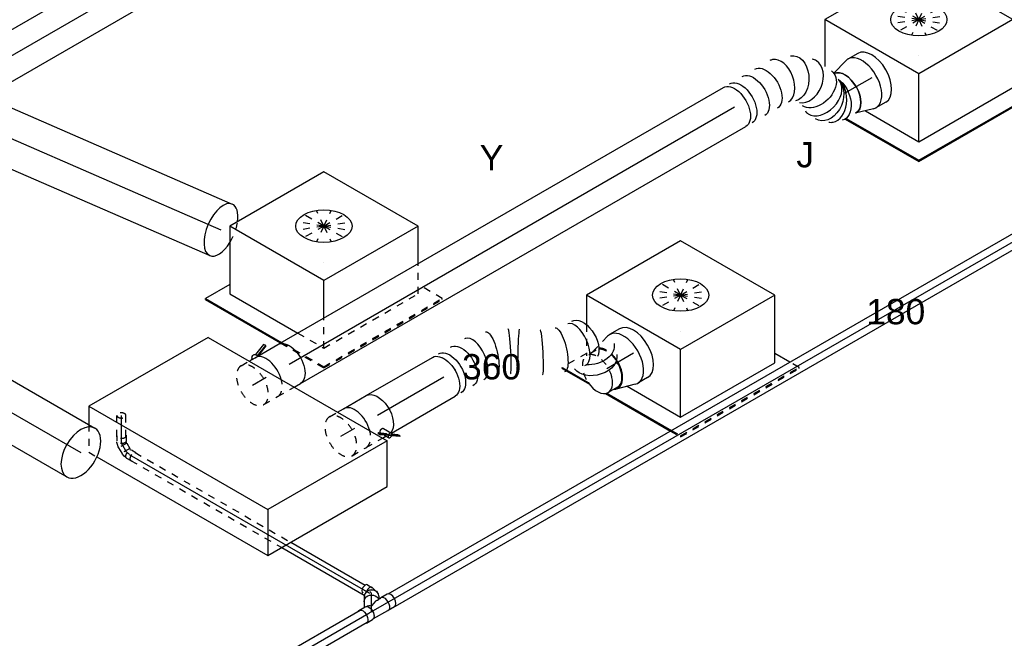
# Model space of a CAD drawing. Extents: x -257677 to 221252, y -185516 to 120782.
# Tile 35 of 171: x -82363 to -78864, y -2069 to 131. Entities that reach past the tile are written whole.
import ezdxf
from ezdxf.enums import TextEntityAlignment as Align
from ezdxf.lldxf.tags import DXFTag

# ---------------------------------------------------------------- set-up
doc = ezdxf.new("R2010")
doc.units = 0
doc.header["$LTSCALE"] = 50
doc.linetypes.add('STREEPJES', pattern=[0.1, 0.05, -0.05])
doc.layers.get('0').update_dxf_attribs({"linetype": 'CONTINUOUS'})
for name, color, linetype in [('WL524---_D', 153, 'CONTINUOUS'), ('WL524---_HARTLIJN', 8, 'CONTINUOUS'), ('WL570---_RETOUR', 112, 'CONTINUOUS'), ('WL570---_RETOUR_HL', 8, 'CONTINUOUS'), ('WL570---_RETOUR_RST', 2, 'CONTINUOUS'), ('WL570---_RETOUR_RST_HL', 1, 'CONTINUOUS'), ('WL570---_TOEVOER', 3, 'CONTINUOUS'), ('WL570---_TOEVOER_HL', 8, 'CONTINUOUS'), ('WL570---_TOEVOER_RST', 2, 'CONTINUOUS'), ('WL570---_TOEVOER_RST_HL', 1, 'CONTINUOUS'), ('WL5911--_D', 2, 'CONTINUOUS'), ('WM570---_RETOUR_PR', 1, 'CONTINUOUS'), ('WM570---_RETOUR_RST_PR', 1, 'CONTINUOUS'), ('WM570---_TOEVOER_PR', 1, 'CONTINUOUS'), ('WM570---_TOEVOER_RST_PR', 1, 'CONTINUOUS')]:
    doc.layers.add(name, color=color, linetype=linetype)
doc.styles.add('BURO-018', font='ARIAL.TTF', dxfattribs={"height": 63})
doc.styles.add('BURO-025', font='ARIAL.TTF', dxfattribs={"height": 125})
tags = doc.linetypes.add('CENTER2', pattern=[28.575, 19.05, -3.175, 3.175, -3.175]).pattern_tags.tags
tags[10:11] = [DXFTag(74, 4), DXFTag(75, 0), DXFTag(340, '0'), DXFTag(46, 1.0), DXFTag(50, 0.0), DXFTag(44, 0.0), DXFTag(45, 0.0)]
tags[8:9] = [DXFTag(74, 4), DXFTag(75, 0), DXFTag(340, '0'), DXFTag(46, 1.0), DXFTag(50, 0.0), DXFTag(44, 0.0), DXFTag(45, 0.0)]
tags[6:7] = [DXFTag(74, 4), DXFTag(75, 0), DXFTag(340, '0'), DXFTag(46, 1.0), DXFTag(50, 0.0), DXFTag(44, 0.0), DXFTag(45, 0.0)]
tags[4:5] = [DXFTag(74, 4), DXFTag(75, 0), DXFTag(340, '0'), DXFTag(46, 1.0), DXFTag(50, 0.0), DXFTag(44, 0.0), DXFTag(45, 0.0)]

# ---------------------------------------------------------------- blocks, each defined once
blk = doc.blocks.new('*U1731')
at = {"color": 0, "ltscale": 10}
for p, q in [((283.1, 33.4, 4388.3), (283, 33.4, 4388.3)), ((307.7, -169.6, 4388.3), (307.7, -169.7, 4388.3))]:
    blk.add_line(p, q, dxfattribs=at)
at = {"color": 0, "ltscale": 10, "extrusion": (-3.41963e-17, 8.3842e-17, -1)}
for centre, major_axis, ratio, start_param, end_param in [((0, 0, 4388.3), (0, 80), 0.57735, 0, 3.141593), ((24.5, 0, 4388.3), (0, 80), 0.57735, 0, 3.141593), ((73.4, 0, 4388.3), (0, 80), 0.57735, 0, 3.141593), ((185.6, -13, 4388.3), (23.8, 76.7), 0.294653, 6.257099, 9.398692), ((405.2, -123.2, 4388.3), (-23.8, -76.7), 0.294653, 3.167679, 6.309272), ((492.9, -136.2, 4388.3), (0, 80), 0.57735, 0, 2.782453), ((495.3, -215.6, 4388.3), (76.8, -22.5), 0.691024, 0, 2.878149), ((506.5, -177.2, 4388.3), (76.8, -22.5), 0.691024, 0, 1.99615)]:
    blk.add_ellipse(centre, major_axis=major_axis, ratio=ratio, start_param=start_param, end_param=end_param, dxfattribs=at)
at = {"color": 0, "ltscale": 10}
for centre, major_axis, ratio, start_param, end_param in [((125.3, 0, 4388.3), (8.5, 79.9), 0.492287, 3.194195, 6.230583), ((125.3, 0, 4388.3), (8.5, 79.9), 0.492287, 6.230583, 6.335788), ((246.7, -38.1, 4388.3), (-36.4, -71.5), 0.07369, 0.005987, 3.135605), ((275.3, -55.7, 4388.3), (-41.9, -68.1), 0.03997, 3.141593, 6.283185), ((344.1, -98.1, 4388.3), (36.4, 71.5), 0.07369, 3.14758, 6.277198), ((465.4, -136.2, 4388.3), (-8.5, -79.9), 0.492287, 0.052603, 3.08899), ((465.4, -136.2, 4388.3), (-8.5, -79.9), 0.492287, 6.230583, 6.335788)]:
    blk.add_ellipse(centre, major_axis=major_axis, ratio=ratio, start_param=start_param, end_param=end_param, dxfattribs=at)
at = {"layer": 'WM570---_TOEVOER_PR', "color": 1, "style": 'BURO-018'}
blk.add_attdef('POSNR', text='', height=90, dxfattribs=at).set_placement((0, 0), align=Align.MIDDLE)
blk = doc.blocks.new('*U1732')
at = {"color": 0, "ltscale": 10}
for p, q in [((0, 80, 4196.1), (271.8, 80, 4196.1)), ((10.5, -80, 4196.1), (271.8, -80, 4196.1))]:
    blk.add_line(p, q, dxfattribs=at)
at = {"color": 0, "ltscale": 10, "extrusion": (-3.41963e-17, 8.3842e-17, -1)}
blk.add_ellipse((271.8, 0, 4196.1), major_axis=(0, 80), ratio=0.57735, start_param=0, end_param=3.141593, dxfattribs=at)
at = {"layer": 'WL570---_TOEVOER_HL', "linetype": 'CENTER2'}
blk.add_line((0, 0, 4196.1), (271.8, 0, 4196.1), dxfattribs=at)
at = {"layer": 'WM570---_TOEVOER_PR', "color": 1, "style": 'BURO-018'}
blk.add_attdef('POSNR', text='', height=90, dxfattribs=at).set_placement((0, 0), align=Align.MIDDLE)
blk = doc.blocks.new('*U1733')
at = {"color": 0, "ltscale": 10}
for p, q in [((-40.4, 100, 4790.1), (0, 100, 4790.1)), ((9.6, 98.6, 4790.1), (77.2, 78.9, 4790.1)), ((69.6, 76, 4790.1), (107.7, 76, 4790.1)), ((-40.4, -100, 4790.1), (0, -100, 4790.1))]:
    blk.add_line(p, q, dxfattribs=at)
at = {"color": 8, "linetype": 'STREEPJES', "ltscale": 10}
for p, q in [((9.6, -98.6, 4790.1), (77.2, -78.9, 4790.1)), ((69.6, -76, 4790.1), (107.7, -76, 4790.1))]:
    blk.add_line(p, q, dxfattribs=at)
at = {"color": 0, "ltscale": 10}
for centre, major_axis, start_param, end_param in [((0, 0, 4790.1), (0, -100), 2.974833, 6.449945), ((0, 0, 4790.1), (0, -100), 2.974833, 6.449945), ((0, 0, 4790.1), (0, -100), 2.974833, 6.449945), ((-40.4, 0, 4790.1), (0, -100), 3.141593, 6.283185), ((69.6, 0, 4790.1), (0, -80), 2.824032, 4.832637), ((69.6, 0, 4790.1), (0, -80), 2.824032, 4.832637), ((69.6, 0, 4790.1), (0, -76), 3.141593, 4.811243), ((69.6, 0, 4790.1), (0, -76), 3.141593, 4.811243), ((107.7, 0, 4790.1), (0, -76), 3.141593, 4.21243), ((107.7, 0, 4790.1), (0, -76), 3.141593, 4.21243), ((107.7, 0, 4790.1), (0, -76), 1.686821, 3.138451), ((107.7, 0, 4790.1), (0, -76), 1.686821, 3.138451)]:
    blk.add_ellipse(centre, major_axis=major_axis, ratio=0.57735, start_param=start_param, end_param=end_param, dxfattribs=at)
at = {"color": 8, "linetype": 'STREEPJES', "ltscale": 10}
for centre, major_axis, start_param, end_param in [((107.7, 0, 4790.1), (0, -76), 4.21243, 7.970006), ((107.7, 0, 4790.1), (0, -76), 4.21243, 7.970006), ((69.6, 0, 4790.1), (0, -80), 4.832637, 6.600746), ((69.6, 0, 4790.1), (0, -80), 4.832637, 6.600746), ((69.6, 0, 4790.1), (0, -76), 4.811243, 6.283185), ((69.6, 0, 4790.1), (0, -76), 4.811243, 6.283185)]:
    blk.add_ellipse(centre, major_axis=major_axis, ratio=0.57735, start_param=start_param, end_param=end_param, dxfattribs=at)
at = {"layer": 'WL570---_TOEVOER_RST_HL', "linetype": 'CENTER2'}
for p, q in [((-40.4, 0, 4790.1), (0, 0, 4790.1)), ((0, 0, 4790.1), (69.6, 0, 4790.1))]:
    blk.add_line(p, q, dxfattribs=at)
blk.add_circle((69.6, 0, 4790.1), 0.075, dxfattribs=at)
at = {"layer": 'WM570---_TOEVOER_RST_PR', "color": 1, "style": 'BURO-018'}
blk.add_attdef('POSNR', text='', height=90, dxfattribs=at).set_placement((0, 0), align=Align.MIDDLE)
blk = doc.blocks.new('*U1734')
at = {"color": 2, "ltscale": 10}
for p, q in [((-46.7, 80, 4163.1), (46.7, 80, 4163.1)), ((16.9, -56.3, 4163.1), (14.8, -57.9, 4163.1)), ((14.8, -57.9, 4163.1), (19.2, -65.4, 4163.1)), ((40.9, -73.2, 4163.1), (16.9, -56.3, 4163.1)), ((21.2, -63.8, 4163.1), (16.9, -56.3, 4163.1)), ((19.2, -65.4, 4163.1), (21.2, -63.8, 4163.1)), ((43.2, -82.3, 4163.1), (19.2, -65.4, 4163.1)), ((44.8, -80.3, 4163.1), (21.2, -63.8, 4163.1)), ((24, -60.7, 4163.1), (24.6, -61.7, 4163.1)), ((40.8, -51.6, 4163.1), (57.3, -80.1, 4163.1)), ((21.4, -80, 4163.1), (35.2, -80, 4163.1)), ((31.9, -74.4, 4163.1), (35.2, -80, 4163.1)), ((35.2, -80, 4163.1), (40.7, -89.6, 4163.1)), ((40.9, -73.2, 4163.1), (45.3, -80.7, 4163.1)), ((43.2, -82.3, 4163.1), (45.3, -80.7, 4163.1)), ((76.8, -105.9, 4163.1), (43.2, -82.3, 4163.1)), ((45.3, -80.7, 4163.1), (44.8, -80.3, 4163.1)), ((78.8, -104.3, 4163.1), (45.3, -80.7, 4163.1)), ((74.4, -96.7, 4163.1), (57, -84.5, 4163.1)), ((78.8, -104.3, 4163.1), (74.4, -96.7, 4163.1)), ((76.8, -105.9, 4163.1), (78.8, -104.3, 4163.1))]:
    blk.add_line(p, q, dxfattribs=at)
at = {"color": 8, "linetype": 'STREEPJES', "ltscale": 10}
blk.add_line((-46.7, -80, 4163.1), (21.4, -80, 4163.1), dxfattribs=at)
at = {"color": 2, "ltscale": 10}
for centre, major_axis, start_param, end_param in [((-46.7, 0, 4163.1), (0, 80), 4.269428, 6.283185), ((49, -84.9, 4163.1), (-8.26, -4.77), 3.141593, 6.283185), ((49, -84.9, 4163.1), (-8.26, -4.77), 0, 3.141593)]:
    blk.add_ellipse(centre, major_axis=major_axis, ratio=0.57735, start_param=start_param, end_param=end_param, dxfattribs=at)
at = {"color": 2, "ltscale": 10, "extrusion": (-2.03185e-17, 7.58296e-17, -1)}
blk.add_ellipse((46.7, 0, 4163.1), major_axis=(0, 80), ratio=0.57735, start_param=0, end_param=2.934912, dxfattribs=at)
at = {"color": 8, "linetype": 'STREEPJES', "ltscale": 10}
blk.add_ellipse((-46.7, 0, 4163.1), major_axis=(0, 80), ratio=0.57735, start_param=3.141593, end_param=4.269428, dxfattribs=at)
at = {"color": 2, "ltscale": 10}
blk.add_spline([(24.1, -60.7, 4163.1), (23.9, -60.2, 4163.1), (23.9, -59.6, 4163.1), (23.9, -59, 4163.1), (24.1, -58.4, 4163.1), (24.3, -57.7, 4163.1), (24.6, -57.1, 4163.1), (25, -56.4, 4163.1), (25.4, -55.7, 4163.1), (25.9, -55, 4163.1), (26.5, -54.3, 4163.1), (27.2, -53.7, 4163.1), (27.9, -53, 4163.1), (28.6, -52.4, 4163.1), (29.4, -51.9, 4163.1), (30.2, -51.3, 4163.1), (31, -50.9, 4163.1), (31.9, -50.5, 4163.1), (32.8, -50.1, 4163.1), (33.6, -49.8, 4163.1), (34.5, -49.6, 4163.1), (35.3, -49.5, 4163.1), (36.1, -49.4, 4163.1), (36.9, -49.4, 4163.1), (37.6, -49.5, 4163.1), (38.3, -49.7, 4163.1), (39, -50, 4163.1), (39.5, -50.3, 4163.1), (40, -50.7, 4163.1), (40.5, -51.1, 4163.1), (40.8, -51.6, 4163.1)], degree=3, dxfattribs=at)
at = {"layer": 'WL570---_TOEVOER', "color": 1, "style": 'BURO-018'}
blk.add_attdef('I', text='', height=90, dxfattribs=at).set_placement((0, 0), align=Align.MIDDLE)
at = {"layer": 'WM570---_TOEVOER_PR', "color": 1, "style": 'BURO-018'}
blk.add_attdef('POSNR', text='', height=90, dxfattribs=at).set_placement((0, 0), align=Align.MIDDLE)
blk = doc.blocks.new('*U1879')
at = {"color": 0, "ltscale": 10}
for p, q in [((4.8, 80, 5333.7), (5157.2, 80, 5333.7)), ((4.8, -80, 5333.7), (5157.2, -80, 5333.7))]:
    blk.add_line(p, q, dxfattribs=at)
at = {"layer": 'WL570---_TOEVOER_HL', "linetype": 'CENTER2'}
blk.add_line((0, 0, 5333.7), (5157.2, 0, 5333.7), dxfattribs=at)
at = {"layer": 'WM570---_TOEVOER_PR', "color": 1, "style": 'BURO-018'}
blk.add_attdef('POSNR', text='', height=90, dxfattribs=at).set_placement((0, 0), align=Align.MIDDLE)
blk = doc.blocks.new('*U1880')
at = {"color": 0, "ltscale": 10}
for p, q in [((0, 100, 6114.5), (904, 100, 6114.5)), ((0, -100, 6114.5), (904, -100, 6114.5))]:
    blk.add_line(p, q, dxfattribs=at)
at = {"color": 0, "ltscale": 10, "extrusion": (-1.32082e-16, 1.24117e-16, -1)}
blk.add_ellipse((0, 0, 6114.5), major_axis=(0, -100), ratio=0.491713, start_param=0, end_param=3.141593, dxfattribs=at)
at = {"color": 0, "ltscale": 10}
for start_param, end_param in [(3.141593, 6.283185), (2.096777, 3.141593), (0, 1.2745)]:
    blk.add_ellipse((904, 0, 6114.5), major_axis=(0, -100), ratio=0.491713, start_param=start_param, end_param=end_param, dxfattribs=at)
at = {"color": 8, "linetype": 'STREEPJES', "ltscale": 10}
blk.add_ellipse((904, 0, 6114.5), major_axis=(0, -100), ratio=0.491713, start_param=1.2745, end_param=2.096777, dxfattribs=at)
at = {"layer": 'WL570---_RETOUR_HL', "linetype": 'CENTER2'}
blk.add_line((0, 0, 6114.5), (904, 0, 6114.5), dxfattribs=at)
at = {"layer": 'WM570---_RETOUR_PR', "color": 1, "style": 'BURO-018'}
blk.add_attdef('POSNR', text='', height=90, dxfattribs=at).set_placement((0, 0), align=Align.MIDDLE)
blk = doc.blocks.new('*U1939')
at = {"color": 0, "ltscale": 10}
for p, q in [((29.9, 25, 3608.9), (4937.3, 25, 3608.9)), ((29.9, -25, 3608.9), (4173.8, -25, 3608.9))]:
    blk.add_line(p, q, dxfattribs=at)
at = {"layer": 'WL524---_HARTLIJN', "linetype": 'CENTER2'}
blk.add_line((0, 0, 3608.9), (4957.2, 0, 3608.9), dxfattribs=at)
at = {"layer": 'WL524---_D', "color": 1, "style": 'BURO-018'}
blk.add_attdef('POSNR', text='', height=90, dxfattribs=at).set_placement((0, 0), align=Align.MIDDLE)
blk = doc.blocks.new('*U1941')
at = {"color": 8, "linetype": 'STREEPJES', "ltscale": 10}
for p, q in [((15, 16, 4362.1), (90.6, 16, 4362.1)), ((15, -16, 4362.1), (90.6, -16, 4362.1))]:
    blk.add_line(p, q, dxfattribs=at)
for start_param, end_param in [(3.141593, 6.283185), (0, 3.141593)]:
    blk.add_ellipse((90.6, 0, 4362.1), major_axis=(0, -16), ratio=0.57735, start_param=start_param, end_param=end_param, dxfattribs=at)
at = {"layer": 'WL524---_HARTLIJN', "linetype": 'CENTER2'}
blk.add_line((0, 0, 4362.1), (90.6, 0, 4362.1), dxfattribs=at)
at = {"layer": 'WL524---_D', "color": 1, "style": 'BURO-018'}
blk.add_attdef('POSNR', text='', height=90, dxfattribs=at).set_placement((0, 0), align=Align.MIDDLE)
blk = doc.blocks.new('*U1942')
at = {"color": 8, "linetype": 'STREEPJES', "ltscale": 10}
for p, q in [((15, 16, 4362.1), (653.3, 16, 4362.1)), ((15, -16, 4362.1), (634.9, -16, 4362.1))]:
    blk.add_line(p, q, dxfattribs=at)
at = {"color": 0, "ltscale": 10}
for p, q in [((653.3, 16, 4362.1), (958.4, 16, 4362.1)), ((634.9, -16, 4362.1), (973.9, -16, 4362.1))]:
    blk.add_line(p, q, dxfattribs=at)
at = {"layer": 'WL524---_HARTLIJN', "linetype": 'CENTER2'}
blk.add_line((0, 0, 4362.1), (986.6, 0, 4362.1), dxfattribs=at)
at = {"layer": 'WL524---_D', "color": 1, "style": 'BURO-018'}
blk.add_attdef('POSNR', text='', height=90, dxfattribs=at).set_placement((0, 0), align=Align.MIDDLE)
blk = doc.blocks.new('*U1943')
at = {"color": 8, "linetype": 'STREEPJES', "ltscale": 10}
for p, q in [((-26.1, 16.8, 4367.9), (-8.2, 16.8, 4367.9)), ((-5.2, 16, 4367.9), (-3.9, 16, 4367.9)), ((-3.1, 15.9, 4367.9), (-3.9, 16, 4367.9)), ((-3.1, 15.9, 4367.9), (4.5, 14.4, 4367.9)), ((-1.3, 11.9, 4367.9), (-1, 11.3, 4367.9)), ((0.3, -19.5, 4367.9), (17.1, 9.5, 4367.9)), ((4.5, 14.4, 4367.9), (4.8, 14.3, 4367.9)), ((4.8, 14.3, 4367.9), (12.4, 11.3, 4367.9)), ((12.4, 11.3, 4367.9), (16, 9.3, 4367.9)), ((17.1, 9.5, 4367.9), (16, 9.3, 4367.9)), ((36.1, -1.5, 4367.9), (17.1, 9.5, 4367.9)), ((-26.1, -16.8, 4367.9), (-8.2, -16.8, 4367.9)), ((-5.6, -16.2, 4367.9), (-4.4, -16.5, 4367.9)), ((-4.4, -16.5, 4367.9), (-1.5, -17.6, 4367.9)), ((-1.5, -17.6, 4367.9), (0, -18.5, 4367.9)), ((-1.3, -11.9, 4367.9), (-1, -11.3, 4367.9)), ((0.3, -19.5, 4367.9), (0, -18.5, 4367.9)), ((19.3, -30.5, 4367.9), (0.3, -19.5, 4367.9)), ((19.3, -30.5, 4367.9), (36.1, -1.5, 4367.9))]:
    blk.add_line(p, q, dxfattribs=at)
at = {"color": 8, "linetype": 'STREEPJES', "ltscale": 10, "extrusion": (7.43708e-18, -1.23904e-16, -1)}
for centre, start_param, end_param in [((-26.1, 0, 4367.9), 0, 3.451437), ((-26.1, 0, 4367.9), 5.973341, 6.280044), ((-8.2, 0, 4367.9), 0, 3.141593)]:
    blk.add_ellipse(centre, major_axis=(0, 16.8), ratio=0.57735, start_param=start_param, end_param=end_param, dxfattribs=at)
at = {"layer": 'WL524---_HARTLIJN', "linetype": 'CENTER2', "extrusion": (7.43708e-18, -1.23904e-16, -1)}
blk.add_ellipse((1.6, -15.7, 4367.9), major_axis=(19.2, -11.1), ratio=0.57735, start_param=3.926991, end_param=4.712389, dxfattribs=at)
at = {"layer": 'WL524---_D', "color": 1, "style": 'BURO-018'}
blk.add_attdef('POSNR', text='', height=90, dxfattribs=at).set_placement((0, 0), align=Align.MIDDLE)
blk = doc.blocks.new('*U1944')
at = {"color": 8, "linetype": 'STREEPJES', "ltscale": 10}
for p, q in [((-9, 16, 4367.9), (-5.1, 16, 4367.9)), ((-5, 16, 4367.9), (3, 14.8, 4367.9)), ((3.3, 14.7, 4367.9), (3, 14.8, 4367.9)), ((3.3, 14.7, 4367.9), (10.7, 12.2, 4367.9)), ((7.1, 9.6, 4367.9), (6.5, 9.3, 4367.9)), ((10.7, 12.2, 4367.9), (11.4, 11.9, 4367.9)), ((11.4, 11.9, 4367.9), (12.5, 11.3, 4367.9)), ((31, 1.5, 4367.9), (15.5, 10.5, 4367.9)), ((-9, -16, 4367.9), (-7.5, -16, 4367.9)), ((-7.5, -16, 4367.9), (-4.4, -16.5, 4367.9)), ((-4.8, -10.9, 4367.9), (-4.8, -10.3, 4367.9)), ((-4.4, -16.5, 4367.9), (-3.2, -16.9, 4367.9)), ((14.2, -27.6, 4367.9), (-1.3, -18.6, 4367.9))]:
    blk.add_line(p, q, dxfattribs=at)
at = {"color": 8, "linetype": 'STREEPJES', "ltscale": 10, "extrusion": (-3.14741e-17, -1.10026e-16, -1)}
for centre, start_param, end_param in [((7.1, -4.1, 4367.9), 0, 3.141593), ((22.6, -13.1, 4367.9), 0, 3.451437), ((22.6, -13.1, 4367.9), 5.973341, 6.280044)]:
    blk.add_ellipse(centre, major_axis=(-8.4, -14.5), ratio=0.57735, start_param=start_param, end_param=end_param, dxfattribs=at)
at = {"layer": 'WL524---_HARTLIJN', "linetype": 'CENTER2'}
blk.add_line((-31, 0, 4367.9), (-9.2, 0, 4367.9), dxfattribs=at)
at = {"layer": 'WL524---_HARTLIJN', "linetype": 'CENTER2', "extrusion": (-3.14741e-17, -1.10026e-16, -1)}
blk.add_ellipse((-9.2, -12.8, 4367.9), major_axis=(22.2, 0), ratio=0.57735, start_param=4.712389, end_param=5.497787, dxfattribs=at)
at = {"layer": 'WL524---_D', "color": 1, "style": 'BURO-018'}
blk.add_attdef('POSNR', text='', height=90, dxfattribs=at).set_placement((0, 0), align=Align.MIDDLE)
blk = doc.blocks.new('*U1945')
at = {"color": 0, "ltscale": 10}
for p, q in [((27.6, 14.2, 3654.7), (18.6, -1.3, 3654.7)), ((10.1, -10.7, 3654.7), (7.5, -12.5, 3654.7)), ((10.1, -10.7, 3654.7), (14.7, -6, 3654.7)), ((14.7, -6, 3654.7), (15.8, -4.6, 3654.7)), ((15.8, -4.6, 3654.7), (17.6, -1.5, 3654.7))]:
    blk.add_line(p, q, dxfattribs=at)
for centre, start_param, end_param in [((13.1, 22.6, 3654.7), 3.141593, 6.283185), ((4.1, 7.1, 3654.7), 2.831748, 5.028684)]:
    blk.add_ellipse(centre, major_axis=(-14.5, 8.4), ratio=0.57735, start_param=start_param, end_param=end_param, dxfattribs=at)
at = {"layer": 'WL524---_HARTLIJN', "linetype": 'CENTER2'}
blk.add_line((-17.9, 0, 3654.7), (-5.3, 0, 3654.7), dxfattribs=at)
blk.add_ellipse((-5.3, 22.2, 3654.7), major_axis=(0, -22.2), ratio=0.57735, start_param=0, end_param=0.785398, dxfattribs=at)
at = {"layer": 'WL524---_D', "color": 1, "style": 'BURO-018'}
blk.add_attdef('POSNR', text='', height=90, dxfattribs=at).set_placement((0, 0), align=Align.MIDDLE)
blk = doc.blocks.new('*U1946')
at = {"color": 0, "ltscale": 10}
for p, q in [((29.9, 25, -8.4), (5030.4, 25, -8.4)), ((706.7, -25, -8.4), (5030.4, -25, -8.4))]:
    blk.add_line(p, q, dxfattribs=at)
at = {"layer": 'WL524---_HARTLIJN', "linetype": 'CENTER2'}
blk.add_line((0, 0, -8.4), (5051.1, 0, -8.4), dxfattribs=at)
at = {"layer": 'WL524---_D', "color": 1, "style": 'BURO-018'}
blk.add_attdef('POSNR', text='', height=90, dxfattribs=at).set_placement((0, 0), align=Align.MIDDLE)
blk = doc.blocks.new('*U1947')
at = {"color": 0, "ltscale": 10, "extrusion": (-1.64892e-23, -4.89027e-18, -1)}
blk.add_ellipse((19.7, 0, 3624.4), major_axis=(0, 25), ratio=0.816497, start_param=0.571225, end_param=2.570368, dxfattribs=at)
at = {"layer": 'WL524---_HARTLIJN', "linetype": 'CENTER2'}
blk.add_line((0, 0, 3624.4), (12.1, 0, 3624.4), dxfattribs=at)
at = {"layer": 'WL524---_D', "color": 1, "style": 'BURO-018'}
blk.add_attdef('POSNR', text='', height=90, dxfattribs=at).set_placement((0, 0), align=Align.MIDDLE)
blk = doc.blocks.new('*U1948')
at = {"color": 0, "ltscale": 10}
for p, q in [((-13.7, 26.2, 3571.4), (-3.2, 44.4, 3571.4)), ((5, 61.1, 3571.4), (-4, 45.6, 3571.4)), ((-36.7, 26.2, 3571.4), (-11.4, 26.2, 3571.4)), ((-6.8, 25, 3571.4), (-6, 25, 3571.4)), ((-0.7, 18.6, 3571.4), (-0.2, 17.7, 3571.4)), ((34.8, 25, 3571.4), (52.1, 25, 3571.4)), ((50.4, 34.9, 3571.4), (44.7, 25, 3571.4)), ((78.4, 26.2, 3571.4), (53.1, 26.2, 3571.4)), ((-36.7, -26.3, 3571.4), (-11.4, -26.3, 3571.4)), ((-6.8, -25, 3571.4), (52.1, -25, 3571.4)), ((-0.7, -18.6, 3571.4), (-0.2, -17.7, 3571.4)), ((78.4, -26.3, 3571.4), (53.1, -26.3, 3571.4))]:
    blk.add_line(p, q, dxfattribs=at)
for centre, major_axis, ratio, start_param, end_param in [((27.7, 48, 3571.4), (-22.7, 13.1), 0.816497, 3.141593, 6.283185), ((0, 0, 3571.4), (-40, -23.1), 0.239146, 3.114383, 4.31969), ((53.1, 0, 3571.4), (0, 26.2), 0.57735, 2.831748, 6.59303), ((78.4, 0, 3571.4), (0, 26.2), 0.57735, 3.141593, 6.283185)]:
    blk.add_ellipse(centre, major_axis=major_axis, ratio=ratio, start_param=start_param, end_param=end_param, dxfattribs=at)
at = {"color": 0, "ltscale": 10, "extrusion": (-3.41963e-17, 8.3842e-17, -1)}
for centre, major_axis, ratio, start_param, end_param in [((18.8, 32.5, 3571.4), (-22.7, 13.1), 0.816497, 5.973341, 9.145511), ((-36.7, 0, 3571.4), (0, 26.2), 0.57735, 0, 3.451437), ((-36.7, 0, 3571.4), (0, 26.2), 0.57735, 5.973341, 6.280044), ((-11.4, 0, 3571.4), (0, 26.2), 0.57735, 0, 3.141593), ((0, 0, 3571.4), (13.3, -23.1), 0.717439, 3.494746, 4.31969)]:
    blk.add_ellipse(centre, major_axis=major_axis, ratio=ratio, start_param=start_param, end_param=end_param, dxfattribs=at)
at = {"layer": 'WL524---_HARTLIJN', "linetype": 'CENTER2'}
for p, q in [((0, 0, 3571.4), (18.8, 32.5, 3571.4)), ((-11.4, 0, 3571.4), (53.1, 0, 3571.4))]:
    blk.add_line(p, q, dxfattribs=at)
at = {"layer": 'WL524---_D', "color": 1, "style": 'BURO-018'}
blk.add_attdef('POSNR', text='', height=90, dxfattribs=at).set_placement((0, 0), align=Align.MIDDLE)
blk = doc.blocks.new('*U2066')
at = {"color": 0, "ltscale": 10, "extrusion": (-3.41963e-17, 8.3842e-17, -1)}
for centre, major_axis, ratio, start_param, end_param in [((0, 0, 5745.4), (0, 80), 0.57735, 0, 3.141593), ((25.9, 0, 5745.4), (0, 80), 0.57735, 0, 3.141593), ((77.7, 0, 5745.4), (0, 80), 0.57735, 0, 3.141593), ((129.4, 0, 5745.4), (0, 80), 0.57735, 0, 3.141593), ((230.4, -15.8, 5745.4), (-39.8, -70.3), 0.703739, 3.004996, 6.146588), ((286.7, -88.7, 5745.4), (77.8, 21.6), 0.686492, 6.156194, 9.297787), ((296.9, -137.9, 5745.4), (-63.9, -49.5), 0.722471, 3.430223, 6.43159), ((325.5, -153.8, 5745.4), (12.9, 79.6), 0.630807, 0.704659, 3.243675), ((364, -153.8, 5745.4), (0, 80), 0.57735, 0.03716, 3.141593)]:
    blk.add_ellipse(centre, major_axis=major_axis, ratio=ratio, start_param=start_param, end_param=end_param, dxfattribs=at)
at = {"color": 0, "ltscale": 10}
for centre, major_axis, ratio, start_param, end_param in [((183.1, 0, 5745.4), (12.9, 79.6), 0.630807, 3.243675, 6.181102), ((183.1, 0, 5745.4), (12.9, 79.6), 0.630807, 6.181102, 6.385268), ((265.9, -46.2, 5745.4), (-63.9, -49.5), 0.722471, 2.993188, 3.289997), ((265.9, -46.2, 5745.4), (-63.9, -49.5), 0.722471, 0.148404, 2.993188), ((309.1, -148.4, 5745.4), (-39.8, -70.3), 0.703739, 0.136597, 2.628384), ((289.7, -123.2, 5745.4), (77.8, 21.6), 0.686492, 3.014602, 3.268584), ((289.7, -123.2, 5745.4), (77.8, 21.6), 0.686492, 3.268584, 6.156194), ((309.1, -148.4, 5745.4), (-39.8, -70.3), 0.703739, 6.146588, 6.419782)]:
    blk.add_ellipse(centre, major_axis=major_axis, ratio=ratio, start_param=start_param, end_param=end_param, dxfattribs=at)
at = {"layer": 'WM570---_TOEVOER_PR', "color": 1, "style": 'BURO-018'}
blk.add_attdef('POSNR', text='', height=90, dxfattribs=at).set_placement((0, 0), align=Align.MIDDLE)
blk = doc.blocks.new('*U2067')
at = {"color": 0, "ltscale": 10}
for p, q in [((0, 80, 4452.8), (1828.1, 80, 4452.8)), ((0, -80, 4452.8), (1828.1, -80, 4452.8))]:
    blk.add_line(p, q, dxfattribs=at)
at = {"color": 0, "ltscale": 10, "extrusion": (6.83926e-17, 8.87111e-17, -1)}
blk.add_ellipse((1828.1, 0, 4452.8), major_axis=(0, 80), ratio=0.57735, start_param=0, end_param=3.141593, dxfattribs=at)
at = {"layer": 'WL570---_TOEVOER_HL', "linetype": 'CENTER2'}
blk.add_line((0, 0, 4452.8), (1828.1, 0, 4452.8), dxfattribs=at)
at = {"layer": 'WM570---_TOEVOER_PR', "color": 1, "style": 'BURO-018'}
blk.add_attdef('POSNR', text='', height=90, dxfattribs=at).set_placement((0, 0), align=Align.MIDDLE)
blk = doc.blocks.new('*U2068')
at = {"color": 0, "ltscale": 10}
for p, q in [((-40.4, 100, 6175.4), (0, 100, 6175.4)), ((9.6, 98.6, 6175.4), (73.4, 80, 6175.4)), ((-40.4, -100, 6175.4), (0, -100, 6175.4)), ((9.6, -98.6, 6175.4), (68, -81.6, 6175.4))]:
    blk.add_line(p, q, dxfattribs=at)
for centre, major_axis, start_param, end_param in [((0, 0, 6175.4), (0, -100), 2.974833, 6.449945), ((0, 0, 6175.4), (0, -100), 2.974833, 6.449945), ((0, 0, 6175.4), (0, -100), 2.974833, 6.449945), ((-40.4, 0, 6175.4), (0, -100), 3.141593, 6.283185), ((69.6, 0, 6175.4), (0, -80), 3.141593, 6.24603), ((69.6, 0, 6175.4), (0, -80), 3.141593, 6.24603)]:
    blk.add_ellipse(centre, major_axis=major_axis, ratio=0.57735, start_param=start_param, end_param=end_param, dxfattribs=at)
at = {"layer": 'WL570---_TOEVOER_RST_HL', "linetype": 'CENTER2'}
for p, q in [((-40.4, 0, 6175.4), (0, 0, 6175.4)), ((0, 0, 6175.4), (69.6, 0, 6175.4))]:
    blk.add_line(p, q, dxfattribs=at)
blk.add_circle((69.6, 0, 6175.4), 0.075, dxfattribs=at)
at = {"layer": 'WM570---_TOEVOER_RST_PR', "color": 1, "style": 'BURO-018'}
blk.add_attdef('POSNR', text='', height=90, dxfattribs=at).set_placement((0, 0), align=Align.MIDDLE)
blk = doc.blocks.new('*U2069')
at = {"color": 2, "ltscale": 10}
for p, q in [((3.1, 105.9, 4419.7), (-40.4, 89, 4419.7)), ((7.5, 98.4, 4419.7), (3.1, 105.9, 4419.7)), ((-57.7, 82.3, 4419.7), (-63.7, 80, 4419.7)), ((-56.3, 80, 4419.7), (-57.7, 82.3, 4419.7)), ((-46.7, 80, 4419.7), (-35.2, 80, 4419.7)), ((-35.2, 80, 4419.7), (-40.7, 89.6, 4419.7)), ((-36, 81.5, 4419.7), (7.5, 98.4, 4419.7)), ((7.6, 96.7, 4419.7), (-35.2, 80.1, 4419.7)), ((-35.2, 80, 4419.7), (46.7, 80, 4419.7)), ((7.6, 96.7, 4419.7), (7.5, 98.4, 4419.7)), ((21.4, -80, 4419.7), (46.7, -80, 4419.7))]:
    blk.add_line(p, q, dxfattribs=at)
at = {"color": 8, "linetype": 'STREEPJES', "ltscale": 10}
blk.add_line((-46.7, -80, 4419.7), (21.4, -80, 4419.7), dxfattribs=at)
at = {"color": 2, "ltscale": 10, "extrusion": (1.38778e-17, 2.4037e-17, -1)}
for centre, major_axis, start_param in [((-49, 84.9, 4419.7), (-8.26, -4.77), 0.401996), ((46.7, 0, 4419.7), (0, 80), 0)]:
    blk.add_ellipse(centre, major_axis=major_axis, ratio=0.57735, start_param=start_param, end_param=3.141593, dxfattribs=at)
at = {"color": 2, "ltscale": 10}
blk.add_ellipse((-46.7, 0, 4419.7), major_axis=(0, 80), ratio=0.57735, start_param=4.269428, end_param=6.283185, dxfattribs=at)
at = {"color": 8, "linetype": 'STREEPJES', "ltscale": 10}
blk.add_ellipse((-46.7, 0, 4419.7), major_axis=(0, 80), ratio=0.57735, start_param=3.141593, end_param=4.269428, dxfattribs=at)
at = {"layer": 'WL570---_TOEVOER', "color": 1, "style": 'BURO-018'}
blk.add_attdef('I', text='', height=90, dxfattribs=at).set_placement((0, 0), align=Align.MIDDLE)
at = {"layer": 'WM570---_TOEVOER_PR', "color": 1, "style": 'BURO-018'}
blk.add_attdef('POSNR', text='', height=90, dxfattribs=at).set_placement((0, 0), align=Align.MIDDLE)
blk = doc.blocks.new('*U2070')
at = {"color": 8, "linetype": 'STREEPJES', "ltscale": 10}
for p, q in [((0, 80, 4346.3), (32.8, 80, 4346.3)), ((0, -80, 4346.3), (57, -80, 4346.3))]:
    blk.add_line(p, q, dxfattribs=at)
at = {"color": 0, "ltscale": 10}
blk.add_line((32.8, 80, 4346.3), (57, 80, 4346.3), dxfattribs=at)
at = {"color": 8, "linetype": 'STREEPJES', "ltscale": 10}
for start_param, end_param in [(0, 3.141593), (3.141593, 6.283185)]:
    blk.add_ellipse((0, 0, 4346.3), major_axis=(0, 80), ratio=0.57735, start_param=start_param, end_param=end_param, dxfattribs=at)
at = {"layer": 'WL570---_TOEVOER_HL', "linetype": 'CENTER2'}
blk.add_line((0, 0, 4346.3), (57, 0, 4346.3), dxfattribs=at)
at = {"layer": 'WM570---_TOEVOER_PR', "color": 1, "style": 'BURO-018'}
blk.add_attdef('POSNR', text='', height=90, dxfattribs=at).set_placement((0, 0), align=Align.MIDDLE)
blk = doc.blocks.new('*U2071')
at = {"color": 8, "linetype": 'STREEPJES', "ltscale": 10}
for p, q in [((0, 80, 4089.7), (32.8, 80, 4089.7)), ((0, -80, 4089.7), (57, -80, 4089.7))]:
    blk.add_line(p, q, dxfattribs=at)
at = {"color": 0, "ltscale": 10}
blk.add_line((32.8, 80, 4089.7), (57, 80, 4089.7), dxfattribs=at)
at = {"color": 8, "linetype": 'STREEPJES', "ltscale": 10}
for start_param, end_param in [(0, 3.141593), (3.141593, 6.283185)]:
    blk.add_ellipse((0, 0, 4089.7), major_axis=(0, 80), ratio=0.57735, start_param=start_param, end_param=end_param, dxfattribs=at)
at = {"layer": 'WL570---_TOEVOER_HL', "linetype": 'CENTER2'}
blk.add_line((0, 0, 4089.7), (57, 0, 4089.7), dxfattribs=at)
at = {"layer": 'WM570---_TOEVOER_PR', "color": 1, "style": 'BURO-018'}
blk.add_attdef('POSNR', text='', height=90, dxfattribs=at).set_placement((0, 0), align=Align.MIDDLE)
blk = doc.blocks.new('*U2103')
at = {"color": 0, "ltscale": 10}
for p, q in [((0, 100, 4895), (1218.6, 100, 4895)), ((0, -100, 4895), (1218.6, -100, 4895))]:
    blk.add_line(p, q, dxfattribs=at)
for start_param, end_param in [(3.141593, 6.283185), (0, 3.141593)]:
    blk.add_ellipse((1218.6, 0, 4895), major_axis=(0, -100), ratio=0.57735, start_param=start_param, end_param=end_param, dxfattribs=at)
at = {"layer": 'WL570---_TOEVOER_HL', "linetype": 'CENTER2'}
blk.add_line((0, 0, 4895), (1218.6, 0, 4895), dxfattribs=at)
at = {"layer": 'WM570---_TOEVOER_PR', "color": 1, "style": 'BURO-018'}
blk.add_attdef('POSNR', text='', height=90, dxfattribs=at).set_placement((0, 0), align=Align.MIDDLE)
blk = doc.blocks.new('*U2152')
at = {"color": 0, "ltscale": 10}
for p, q in [((-225.4, 278.6, 5315.1), (-345.8, 70, 5315.1)), ((160.8, 278.6, 5315.1), (-225.4, 278.6, 5315.1)), ((-32.3, -55.9, 5315.1), (-225.4, 278.6, 5315.1)), ((354, -55.9, 5315.1), (160.8, 278.6, 5315.1)), ((-430.7, 95.5, 5315.1), (-428.7, 99, 5315.1)), ((-430.7, 95.5, 5315.1), (-276.6, -171.5, 5315.1)), ((-329, 99, 5315.1), (-428.7, 99, 5315.1)), ((-428.7, 99, 5315.1), (-272.5, -171.5, 5315.1)), ((-345.8, 70, 5315.1), (-206.4, -171.5, 5315.1)), ((-99, -171.5, 5315.1), (-32.3, -55.9, 5315.1)), ((354, -55.9, 5315.1), (-32.3, -55.9, 5315.1)), ((287.2, -171.5, 5315.1), (354, -55.9, 5315.1))]:
    blk.add_line(p, q, dxfattribs=at)
at = {"color": 8, "linetype": 'STREEPJES', "ltscale": 10}
for p, q in [((64.3, 111.4, 5315.1), (23.5, 182.1, 5315.1)), ((64.3, 111.4, 5315.1), (-26.8, 146.7, 5315.1)), ((64.3, 111.4, 5315.1), (-11.9, 172.6, 5315.1)), ((64.3, 111.4, 5315.1), (69.8, 172.6, 5315.1)), ((64.3, 111.4, 5315.1), (114.6, 146.7, 5315.1)), ((64.3, 111.4, 5315.1), (-17.4, 111.4, 5315.1)), ((64.3, 111.4, 5315.1), (14, 76, 5315.1)), ((64.3, 111.4, 5315.1), (58.8, 50.1, 5315.1)), ((64.3, 111.4, 5315.1), (105.1, 40.7, 5315.1)), ((64.3, 111.4, 5315.1), (140.5, 50.1, 5315.1)), ((64.3, 111.4, 5315.1), (155.4, 76, 5315.1)), ((64.3, 111.4, 5315.1), (145.9, 111.4, 5315.1)), ((-276.6, -171.5, 5315.1), (-187.8, -325.3, 5315.1)), ((-272.5, -171.5, 5315.1), (-185.8, -321.7, 5315.1)), ((-206.4, -171.5, 5315.1), (-152.7, -264.5, 5315.1)), ((-152.7, -264.5, 5315.1), (-99, -171.5, 5315.1)), ((233.5, -264.5, 5315.1), (287.2, -171.5, 5315.1)), ((300.1, -321.7, 5315.1), (250.3, -235.5, 5315.1)), ((-152.7, -264.5, 5315.1), (233.5, -264.5, 5315.1)), ((-185.8, -321.7, 5315.1), (-187.8, -325.3, 5315.1)), ((-187.8, -325.3, 5315.1), (298, -325.3, 5315.1)), ((-185.8, -321.7, 5315.1), (300.1, -321.7, 5315.1)), ((298, -325.3, 5315.1), (300.1, -321.7, 5315.1))]:
    blk.add_line(p, q, dxfattribs=at)
at = {"color": 0, "ltscale": 10}
blk.add_ellipse((64.3, 111.4, 5315.1), major_axis=(86.6, -50), ratio=0.57735, dxfattribs=at)
at = {"layer": 'WL570---_RETOUR_RST_HL', "linetype": 'CENTER2'}
blk.add_circle((0, 0, 5315.1), 0.075, dxfattribs=at)
at = {"layer": 'WL570---_RETOUR_RST', "color": 1, "style": 'BURO-018'}
for tag in ['MC', 'Q']:
    blk.add_attdef(tag, text='', height=90, dxfattribs=at).set_placement((0, 0), align=Align.MIDDLE)
at = {"layer": 'WM570---_RETOUR_RST_PR', "color": 1, "style": 'BURO-018'}
blk.add_attdef('POSNR', text='', height=90, dxfattribs=at).set_placement((0, 0), align=Align.MIDDLE)
blk = doc.blocks.new('*U2154')
at = {"color": 0, "ltscale": 10}
for p, q in [((-225.4, 278.6, 6353.5), (-308.4, 134.8, 6353.5)), ((160.8, 278.6, 6353.5), (-225.4, 278.6, 6353.5)), ((-32.3, -55.9, 6353.5), (-225.4, 278.6, 6353.5)), ((354, -55.9, 6353.5), (160.8, 278.6, 6353.5)), ((-338.6, -64.1, 6353.5), (-187.8, -325.3, 6353.5)), ((-334.5, -64.1, 6353.5), (-185.8, -321.7, 6353.5)), ((-152.7, -264.5, 6353.5), (-32.3, -55.9, 6353.5)), ((354, -55.9, 6353.5), (-32.3, -55.9, 6353.5)), ((233.5, -264.5, 6353.5), (354, -55.9, 6353.5)), ((-262.4, -74.4, 6353.5), (-152.7, -264.5, 6353.5)), ((300.1, -321.7, 6353.5), (250.3, -235.5, 6353.5)), ((-152.7, -264.5, 6353.5), (233.5, -264.5, 6353.5)), ((-185.8, -321.7, 6353.5), (-187.8, -325.3, 6353.5)), ((-187.8, -325.3, 6353.5), (298, -325.3, 6353.5)), ((-185.8, -321.7, 6353.5), (300.1, -321.7, 6353.5)), ((298, -325.3, 6353.5), (300.1, -321.7, 6353.5))]:
    blk.add_line(p, q, dxfattribs=at)
at = {"color": 8, "linetype": 'STREEPJES', "ltscale": 10}
for q in [(23.5, 182.1, 6353.5), (-26.8, 146.7, 6353.5), (-11.9, 172.6, 6353.5), (69.8, 172.6, 6353.5), (114.6, 146.7, 6353.5), (-17.4, 111.4, 6353.5), (14, 76, 6353.5), (58.8, 50.1, 6353.5), (105.1, 40.7, 6353.5), (140.5, 50.1, 6353.5), (155.4, 76, 6353.5), (145.9, 111.4, 6353.5)]:
    blk.add_line((64.3, 111.4, 6353.5), q, dxfattribs=at)
at = {"color": 0, "ltscale": 10}
blk.add_ellipse((64.3, 111.4, 6353.5), major_axis=(86.6, -50), ratio=0.57735, dxfattribs=at)
at = {"layer": 'WL570---_TOEVOER_RST_HL', "linetype": 'CENTER2'}
blk.add_circle((0, 0, 6353.5), 0.075, dxfattribs=at)
at = {"layer": 'WL570---_TOEVOER_RST', "color": 1, "style": 'BURO-018'}
for tag in ['MC', 'Q']:
    blk.add_attdef(tag, text='', height=90, dxfattribs=at).set_placement((0, 0), align=Align.MIDDLE)
at = {"layer": 'WM570---_TOEVOER_RST_PR', "color": 1, "style": 'BURO-018'}
blk.add_attdef('POSNR', text='', height=90, dxfattribs=at).set_placement((0, 0), align=Align.MIDDLE)
blk = doc.blocks.new('*U2155')
at = {"color": 0, "ltscale": 10}
for p, q in [((-225.4, 278.6, 4968.2), (-278.1, 187.2, 4968.2)), ((160.8, 278.6, 4968.2), (-225.4, 278.6, 4968.2)), ((-32.3, -55.9, 4968.2), (-225.4, 278.6, 4968.2)), ((354, -55.9, 4968.2), (160.8, 278.6, 4968.2)), ((-421.2, 79, 4968.2), (-374.7, -1.5, 4968.2)), ((-416.6, 78, 4968.2), (-375.6, 7.1, 4968.2)), ((-342.1, -58.1, 4968.2), (-208.6, -289.3, 4968.2)), ((-337.1, -59.6, 4968.2), (-204.5, -289.3, 4968.2)), ((-152.7, -264.5, 4968.2), (-32.3, -55.9, 4968.2)), ((354, -55.9, 4968.2), (-32.3, -55.9, 4968.2)), ((233.5, -264.5, 4968.2), (354, -55.9, 4968.2)), ((-262.4, -74.4, 4968.2), (-152.7, -264.5, 4968.2)), ((281.3, -289.3, 4968.2), (250.3, -235.5, 4968.2)), ((-152.7, -264.5, 4968.2), (233.5, -264.5, 4968.2))]:
    blk.add_line(p, q, dxfattribs=at)
at = {"color": 8, "linetype": 'STREEPJES', "ltscale": 10}
for p, q in [((-278.1, 187.2, 4968.2), (-333.2, 91.9, 4968.2)), ((64.3, 111.4, 4968.2), (23.5, 182.1, 4968.2)), ((64.3, 111.4, 4968.2), (-26.8, 146.7, 4968.2)), ((64.3, 111.4, 4968.2), (-11.9, 172.6, 4968.2)), ((64.3, 111.4, 4968.2), (69.8, 172.6, 4968.2)), ((64.3, 111.4, 4968.2), (114.6, 146.7, 4968.2)), ((64.3, 111.4, 4968.2), (-17.4, 111.4, 4968.2)), ((64.3, 111.4, 4968.2), (14, 76, 4968.2)), ((64.3, 111.4, 4968.2), (58.8, 50.1, 4968.2)), ((64.3, 111.4, 4968.2), (105.1, 40.7, 4968.2)), ((64.3, 111.4, 4968.2), (140.5, 50.1, 4968.2)), ((64.3, 111.4, 4968.2), (155.4, 76, 4968.2)), ((64.3, 111.4, 4968.2), (145.9, 111.4, 4968.2)), ((-430.7, 95.5, 4968.2), (-428.7, 99, 4968.2)), ((-430.7, 95.5, 4968.2), (-421.2, 79, 4968.2)), ((-329, 99, 4968.2), (-428.7, 99, 4968.2)), ((-428.7, 99, 4968.2), (-416.6, 78, 4968.2)), ((-208.6, -289.3, 4968.2), (-187.8, -325.3, 4968.2)), ((-204.5, -289.3, 4968.2), (-185.8, -321.7, 4968.2)), ((300.1, -321.7, 4968.2), (281.3, -289.3, 4968.2)), ((-185.8, -321.7, 4968.2), (-187.8, -325.3, 4968.2)), ((-187.8, -325.3, 4968.2), (298, -325.3, 4968.2)), ((-185.8, -321.7, 4968.2), (300.1, -321.7, 4968.2)), ((298, -325.3, 4968.2), (300.1, -321.7, 4968.2))]:
    blk.add_line(p, q, dxfattribs=at)
at = {"color": 0, "ltscale": 10}
blk.add_ellipse((64.3, 111.4, 4968.2), major_axis=(86.6, -50), ratio=0.57735, dxfattribs=at)
at = {"layer": 'WL570---_TOEVOER_RST_HL', "linetype": 'CENTER2'}
blk.add_circle((0, 0, 4968.2), 0.075, dxfattribs=at)
at = {"layer": 'WL570---_TOEVOER_RST', "color": 1, "style": 'BURO-018'}
for tag in ['MC', 'Q']:
    blk.add_attdef(tag, text='', height=90, dxfattribs=at).set_placement((0, 0), align=Align.MIDDLE)
at = {"layer": 'WM570---_TOEVOER_RST_PR', "color": 1, "style": 'BURO-018'}
blk.add_attdef('POSNR', text='', height=90, dxfattribs=at).set_placement((0, 0), align=Align.MIDDLE)
blk = doc.blocks.new('*U2156')
at = {"color": 2, "ltscale": 10}
for p, q in [((-285.8, 282.8, 4038.1), (-530.7, -141.4, 4038.1)), ((415.5, 282.8, 4038.1), (-285.8, 282.8, 4038.1)), ((-204.1, 141.4, 4038.1), (-285.8, 282.8, 4038.1)), ((530.7, 141.4, 4038.1), (498.1, 197.9, 4038.1)), ((-449.1, -282.8, 4038.1), (-204.1, 141.4, 4038.1)), ((530.7, 141.4, 4038.1), (-204.1, 141.4, 4038.1)), ((285.8, -282.8, 4038.1), (530.7, 141.4, 4038.1)), ((-530.7, -141.4, 4038.1), (-449.1, -282.8, 4038.1)), ((285.8, -282.8, 4038.1), (-449.1, -282.8, 4038.1))]:
    blk.add_line(p, q, dxfattribs=at)
at = {"color": 8, "linetype": 'STREEPJES', "ltscale": 10}
for p, q in [((449.1, 282.8, 4038.1), (415.5, 282.8, 4038.1)), ((498.1, 197.9, 4038.1), (449.1, 282.8, 4038.1))]:
    blk.add_line(p, q, dxfattribs=at)
at = {"layer": 'WL5911--_D', "color": 2, "style": 'BURO-025'}
blk.add_attdef('POSNR', text='', height=125, dxfattribs=at).set_placement((0, 0), align=Align.MIDDLE)

msp = doc.modelspace()

# ---------------------------------------------------------------- block references
at = {"layer": 'WL524---_D'}
for name, p, rotation in [('*U1939', (-81066.49037, -1947.30069, -3608.89003), 29.99999999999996), ('*U1941', (-82001.4945, -1366.93528, -4362.11561), 90), ('*U1944', (-82001.4945, -1375.10025, -4367.88912), 120), ('*U1943', (-81980.9945, -1410.60729, -4367.88912), 150), ('*U1942', (-81973.92343, -1414.68977, -4362.11561), 329.9999999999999), ('*U1948', (-81112.45231, -1973.83683, -3571.36226), 29.99999999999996), ('*U1945', (-81112.45231, -1906.34488, -3654.68594), 90.00000000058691), ('*U1947', (-81112.45231, -1936.30906, -3624.43454), 90.00000000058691), ('*U1946', (-85496.7058, -4505.08676, 8.36572), 29.99999999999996)]:
    msp.add_blockref(name, p, dxfattribs=dict(at, rotation=rotation))
at = {"layer": 'WL570---_RETOUR', "rotation": 336.4655487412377}
msp.add_blockref('*U1880', (-82476.73786, -255.20022, -6114.46477), dxfattribs=at)
at = {"layer": 'WL570---_RETOUR_RST'}
ref = msp.add_blockref('*U2152', (-81282.04484, -731.62387, -5315.12629), dxfattribs=dict(at, rotation=29.99999999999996))
ref.add_attrib('Q', '360', dxfattribs={"color": 1, "height": 90, "style": 'BURO-018'}).set_placement((-80686.3163, -1103.12981), align=Align.MIDDLE)
ref.add_attrib('MC', 'Y', dxfattribs={"color": 1, "height": 90, "style": 'BURO-018'}).set_placement((-80686.3163, -360.11793), align=Align.MIDDLE)
at = {"layer": 'WL570---_TOEVOER'}
for name, p, rotation in [('*U1879', (-83244.62068, -488.87191, -5333.66988), 30.00000000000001), ('*U2066', (-79822.56119, -179.347, -5745.42344), 29.99999999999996), ('*U2067', (-81405.7434, -1093.39767, -4452.76059), 29.99999999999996), ('*U2103', (-83201.04854, -799.05067, -4895.01087), 329.9999999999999), ('*U1731', (-80856.09991, -1138.97005, -4388.31152), 29.99999999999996), ('*U2069', (-81446.22526, -1116.76989, -4419.70728), 29.99999999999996), ('*U1732', (-81091.45482, -1274.85227, -4196.14504), 29.99999999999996), ('*U2070', (-81536.09845, -1168.6582, -4346.32613), 29.99999999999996), ('*U1734', (-81131.93668, -1298.22448, -4163.09173), 29.99999999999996), ('*U2071', (-81221.80988, -1350.1128, -4089.71058), 29.99999999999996)]:
    msp.add_blockref(name, p, dxfattribs=dict(at, rotation=rotation))
at = {"layer": 'WL570---_TOEVOER_RST'}
ref = msp.add_blockref('*U2154', (-79167.94097, 2.61108, -6353.49131), dxfattribs=dict(at, rotation=29.99999999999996))
ref.add_attrib('Q', '180', dxfattribs={"color": 1, "height": 90, "style": 'BURO-018'}).set_placement((-78403.41347, 72.50529), align=Align.MIDDLE)
ref.add_attrib('MC', 'J', dxfattribs={"color": 1, "height": 90, "style": 'BURO-018'}).set_placement((-78725.14706, 629.7642), align=Align.MIDDLE)
at = {"layer": 'WL570---_TOEVOER_RST', "rotation": 210}
for name, p in [('*U2068', (-79370.17351, -95.77676, -6175.37875)), ('*U1733', (-80216.62332, -1075.32606, -4790.08686))]:
    msp.add_blockref(name, p, dxfattribs=at)
at = {"layer": 'WL570---_TOEVOER_RST'}
ref = msp.add_blockref('*U2155', (-80014.39078, -976.93822, -4968.19942), dxfattribs=dict(at, rotation=29.99999999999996))
ref.add_attrib('Q', '180', dxfattribs={"color": 1, "height": 90, "style": 'BURO-018'}).set_placement((-79249.86328, -907.04401), align=Align.MIDDLE)
ref.add_attrib('MC', 'J', dxfattribs={"color": 1, "height": 90, "style": 'BURO-018'}).set_placement((-79571.59687, -349.78509), align=Align.MIDDLE)
at = {"layer": 'WL5911--_D', "rotation": 150}
msp.add_blockref('*U2156', (-81587.50661, -1386.61083, -4038.09457), dxfattribs=at)

doc.saveas('drawing.dxf')
